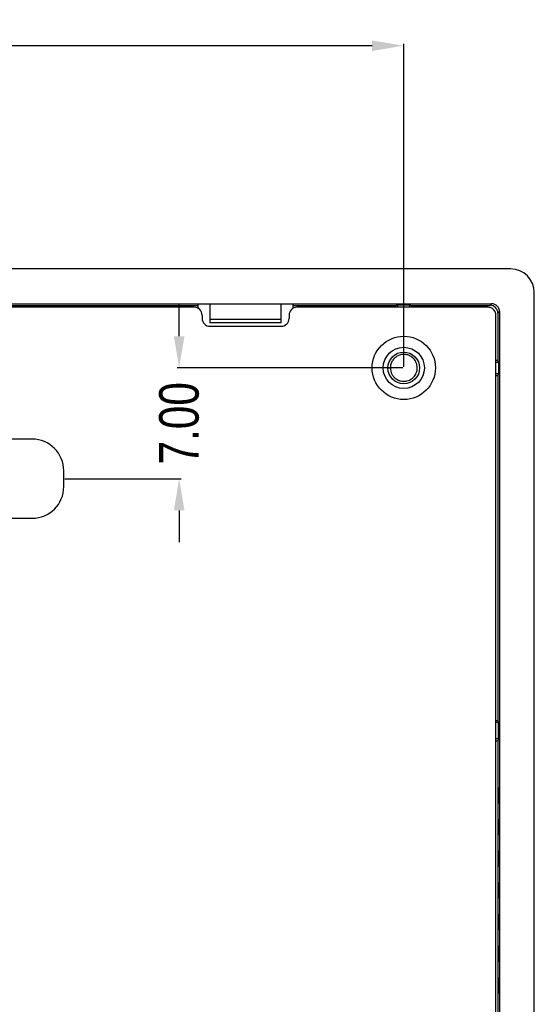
# Model space of a CAD drawing. Header units: inches. Extents: x -81 to 229, y -71 to 99.
# Tile 12 of 12: x 197 to 229, y 15 to 77. Entities that reach past the tile are written whole.
import ezdxf

# ---------------------------------------------------------------- set-up
doc = ezdxf.new("R2010")
doc.units = ezdxf.units.IN
doc.header["$LTSCALE"] = 1.21
doc.header["$MEASUREMENT"] = 0
doc.header["$PDMODE"] = 3
doc.header["$PDSIZE"] = 0.3125
doc.layers.get('0').update_dxf_attribs({"linetype": 'CONTINUOUS'})
doc.layers.get('Defpoints').update_dxf_attribs({"linetype": 'CONTINUOUS'})
doc.layers.add('DIM', color=3, linetype='CONTINUOUS')
doc.styles.get("Standard").update_dxf_attribs({"font": 'txt', "width": 0.8})
doc.dimstyles.get("Standard").update_dxf_attribs({"dimtxt": 0.15625, "dimasz": 0.1875, "dimexe": 0.125, "dimexo": 0.0625, "dimgap": 0.09, "dimtad": 0, "dimtih": 1, "dimtoh": 1, "dimzin": 4, "dimdsep": 46, "dimtxsty": 'STANDARD', "dimblk": '_FILLED', "dimblk1": '_FILLED', "dimblk2": '_FILLED', "dimcen": 0.09, "dimazin": 1, "dimtp": 0.01, "dimtm": 0.01, "dimtfac": 1, "dimtofl": 0, "dimtmove": 0, "dimatfit": 3, "dimldrblk": '_FILLED', "dimfxl": 1, "dimtolj": 1, "dimtzin": 4, "dimarcsym": 0})

# ---------------------------------------------------------------- blocks, each defined once
blk = doc.blocks.new('_FILLED')
at = {"color": 0, "linetype": 'ByBlock'}
blk.add_solid([(0, 0), (-1, 0.167), (-1, -0.167)], dxfattribs=at)
blk = doc.blocks.new('*D8')
at = {"layer": 'Defpoints', "color": 0}
for p in [(221.049, 75.409), (151.052, 55.063), (221.049, 55.06)]:
    blk.add_point(p, dxfattribs=at)
at = {"layer": 'DIM', "color": 0, "lineweight": -2}
for p, q in [((151.052, 55.126), (151.052, 75.534)), ((153.052, 75.409), (182.461, 75.409)), ((219.049, 75.409), (189.641, 75.409)), ((221.049, 55.122), (221.049, 75.534))]:
    blk.add_line(p, q, dxfattribs=at)
at = {"layer": 'DIM', "color": 0, "lineweight": -2, "xscale": 2, "yscale": 2, "zscale": 2, "rotation": 180}
blk.add_blockref('_FILLED', (151.052, 75.409), dxfattribs=at)
at = {"layer": 'DIM', "color": 0, "lineweight": -2, "xscale": 2, "yscale": 2, "zscale": 2}
blk.add_blockref('_FILLED', (221.049, 75.409), dxfattribs=at)
at = {"layer": 'DIM', "insert": (186.051, 75.409), "char_height": 2.5, "attachment_point": 5}
blk.add_mtext('\\A1;70.00', dxfattribs=at)
blk = doc.blocks.new('*D15')
at = {"layer": 'Defpoints', "color": 0}
for p in [(206.855, 55.06), (221.049, 55.06), (199.562, 48.063)]:
    blk.add_point(p, dxfattribs=at)
at = {"layer": 'DIM', "color": 0, "lineweight": -2}
for p, q in [((206.855, 57.06), (206.855, 59.06)), ((220.987, 55.06), (206.73, 55.06)), ((199.625, 48.063), (206.98, 48.063)), ((206.855, 46.063), (206.855, 44.063))]:
    blk.add_line(p, q, dxfattribs=at)
at = {"layer": 'DIM', "color": 0, "lineweight": -2, "xscale": 2, "yscale": 2, "zscale": 2}
for p, rotation in [((206.855, 55.06), 270), ((206.855, 48.063), 90)]:
    blk.add_blockref('_FILLED', p, dxfattribs=dict(at, rotation=rotation))
at = {"layer": 'DIM', "insert": (206.855, 51.561), "char_height": 2.5, "attachment_point": 5, "rotation": 90}
blk.add_mtext('\\A1;7.00', dxfattribs=at)

msp = doc.modelspace()

# ---------------------------------------------------------------- linework, layer by layer
at = {"color": 7, "linetype": 'Continuous'}
for p, q in [((227.802, 61.313), (144.302, 61.313)), ((229.302, -23.687), (229.302, 59.813)), ((145.502, 59.113), (226.602, 59.113)), ((208.052, 58.815), (208.052, 59.099)), ((208.052, 59.099), (208.802, 59.099)), ((208.802, 59.113), (208.802, 57.913)), ((213.302, 57.913), (213.302, 59.113)), ((213.302, 59.099), (214.052, 59.099)), ((214.052, 58.815), (214.052, 59.099)), ((226.602, 59.113), (226.501, 59.012)), ((164.052, 59.012), (208.052, 59.012)), ((207.802, 58.888), (164.302, 58.888)), ((214.052, 59.012), (220.564, 59.012)), ((226.377, 58.888), (214.302, 58.888)), ((220.682, 59.051), (220.564, 59.012)), ((220.564, 58.888), (220.564, 59.012)), ((220.682, 58.888), (220.682, 59.051)), ((220.682, 59.051), (221.422, 59.051)), ((221.422, 59.051), (221.422, 58.888)), ((221.422, 59.051), (221.54, 59.012)), ((221.54, 58.888), (221.54, 59.012)), ((221.54, 59.012), (226.501, 59.012)), ((227.001, 58.512), (227.102, 58.613)), ((227.001, 58.512), (227.001, 55.551)), ((227.102, 58.613), (227.102, -22.487)), ((208.302, 58.388), (208.302, 58.188)), ((208.802, 58.137), (213.302, 58.137)), ((213.302, 57.913), (208.802, 57.913)), ((213.802, 58.388), (213.802, 58.188)), ((226.877, -22.262), (226.877, 58.388)), ((208.802, 57.688), (213.302, 57.688)), ((221.578, 55.731), (221.575, 55.733)), ((221.578, 55.731), (221.575, 55.733)), ((226.877, 55.551), (227.001, 55.551)), ((226.877, 55.433), (227.04, 55.433)), ((227.04, 55.433), (227.001, 55.551)), ((227.04, 55.433), (227.04, 54.693)), ((220.052, 55.063), (220.202, 55.063)), ((220.202, 55.065), (220.202, 55.063)), ((220.202, 55.065), (220.202, 55.063)), ((220.525, 54.396), (220.526, 54.396)), ((220.525, 54.396), (220.526, 54.396)), ((227.04, 54.693), (226.877, 54.693)), ((226.877, 54.575), (227.001, 54.575)), ((227.04, 54.693), (227.001, 54.575)), ((227.001, 54.575), (227.001, 32.805)), ((197.562, 50.563), (173.562, 50.563)), ((199.562, 47.563), (199.562, 48.563)), ((173.562, 45.563), (197.562, 45.563)), ((226.877, 32.805), (227.001, 32.805)), ((226.877, 32.681), (227.02, 32.681)), ((227.048, 32.71), (227.001, 32.805)), ((227.02, 32.681), (227.048, 32.71)), ((227.02, 32.681), (227.02, 31.645)), ((227.048, 32.71), (227.048, 31.617)), ((227.02, 31.645), (226.877, 31.645)), ((226.877, 31.521), (227.001, 31.521)), ((227.048, 31.617), (227.001, 31.521)), ((227.001, 31.521), (227.001, 4.605)), ((227.02, 31.645), (227.048, 31.617)), ((227.035, 28.563), (227.03, 28.063)), ((227.03, 28.063), (227.035, 27.563)), ((227.039, 28.063), (227.035, 28.563)), ((227.035, 27.563), (227.039, 28.063)), ((227.035, 26.563), (227.03, 26.063)), ((227.039, 26.063), (227.035, 26.563)), ((227.03, 26.063), (227.035, 25.563)), ((227.035, 25.563), (227.039, 26.063)), ((227.035, 24.563), (227.03, 24.063)), ((227.039, 24.063), (227.035, 24.563)), ((227.03, 24.063), (227.035, 23.563)), ((227.035, 23.563), (227.039, 24.063)), ((227.035, 22.563), (227.03, 22.063)), ((227.039, 22.063), (227.035, 22.563)), ((227.03, 22.063), (227.035, 21.563)), ((227.035, 21.563), (227.039, 22.063)), ((227.035, 20.563), (227.03, 20.063)), ((227.039, 20.063), (227.035, 20.563)), ((227.03, 20.063), (227.035, 19.563)), ((227.035, 19.563), (227.039, 20.063)), ((227.035, 18.563), (227.03, 18.063)), ((227.03, 18.063), (227.035, 17.563)), ((227.039, 18.063), (227.035, 18.563)), ((227.035, 17.563), (227.039, 18.063)), ((227.035, 16.563), (227.03, 16.063)), ((227.039, 16.063), (227.035, 16.563)), ((227.03, 16.063), (227.035, 15.563)), ((227.035, 15.563), (227.039, 16.063))]:
    msp.add_line(p, q, dxfattribs=at)
for radius in [2, 1.3, 1]:
    msp.add_circle((221.052, 55.063), radius, dxfattribs=at)
for centre, radius, start, end in [((207.802, 58.388), 0.5, 0, 90), ((214.302, 58.388), 0.5, 90, 180), ((226.377, 58.388), 0.5, 0, 90), ((208.802, 58.188), 0.5, 180, 270), ((213.302, 58.188), 0.5, 270, 0), ((221.049, 55.06), 0.854, 52.0106, 53.46147), ((221.049, 55.06), 0.854, 49.13518, 51.77527), ((221.05, 55.061), 0.847, 230.28074, 231.69477), ((221.05, 55.061), 0.848, 231.76798, 231.93246), ((221.052, 55.063), 0.85, 231.93371, 234.72613), ((197.562, 48.563), 2, 0, 90), ((197.562, 47.563), 2, 270, 0)]:
    msp.add_arc(centre, radius, start, end, dxfattribs=at)
for centre, major_axis, start_param, end_param in [((227.802, 59.813), (1.061, 1.061), -0.785364, 0.785364), ((226.602, 58.613), (0.354, 0.354), -0.78536, 0.78536), ((226.501, 58.512), (0.354, 0.354), -0.78536, 0.78536)]:
    msp.add_ellipse(centre, major_axis=major_axis, ratio=0.999924, start_param=start_param, end_param=end_param, dxfattribs=at)
for points, knots in [([(221.558, 55.746), (221.526, 55.769), (221.46, 55.812), (221.318, 55.877), (221.126, 55.921), (220.89, 55.908), (220.666, 55.832), (220.471, 55.698), (220.32, 55.516), (220.224, 55.299), (220.202, 55.143), (220.202, 55.065)], [0, 0, 0, 0, 0.062633, 0.125263, 0.250224, 0.37519, 0.500149, 0.625116, 0.750074, 0.875042, 1, 1, 1, 1]), ([(220.561, 54.369), (220.605, 54.338), (220.675, 54.298), (220.776, 54.258), (220.879, 54.228), (221.013, 54.209), (221.175, 54.217), (221.333, 54.255), (221.481, 54.323), (221.613, 54.418), (221.725, 54.536), (221.813, 54.672), (221.873, 54.823), (221.903, 54.983), (221.903, 55.145), (221.872, 55.305), (221.812, 55.456), (221.724, 55.592), (221.649, 55.671), (221.608, 55.706)], [0, 0, 0, 0, 0.062495, 0.09378, 0.125064, 0.187558, 0.250053, 0.312551, 0.375045, 0.437539, 0.500038, 0.562532, 0.625026, 0.687525, 0.750019, 0.812513, 0.875011, 0.937506, 1, 1, 1, 1]), ([(220.202, 55.063), (220.202, 55.001), (220.216, 54.877), (220.276, 54.699), (220.374, 54.539), (220.461, 54.449), (220.509, 54.409)], [0, 0, 0, 0, 0.250008, 0.499995, 0.750001, 1, 1, 1, 1])]:
    msp.add_open_spline(points, degree=3, knots=knots, dxfattribs=at)

# ---------------------------------------------------------------- dimensions: what is measured, and where the dimension line sits
at = {"layer": 'DIM'}
dim = msp.add_linear_dim(base=(221.049, 75.409), p1=(151.052, 55.063), p2=(221.049, 55.06), dimstyle='STANDARD', override={"dimtxt": 2.5, "dimasz": 2, "dimtih": 0, "dimtoh": 0, "dimzin": 0, "dimcen": 0.198, "dimclrt": 256, "dimadec": 0, "dimazin": 0, "dimtp": 0, "dimtm": 0, "dimtdec": 4, "dimtzin": 0}, dxfattribs=at)
dim.commit()
dim.dimension.update_dxf_attribs({"geometry": '*D8', "text_midpoint": (186.051, 75.409)})
dim = msp.add_linear_dim(base=(206.855, 55.06), p1=(199.562, 48.063), p2=(221.049, 55.06), angle=90, dimstyle='STANDARD', override={"dimtxt": 2.5, "dimasz": 2, "dimtih": 0, "dimtoh": 0, "dimzin": 0, "dimcen": 0.198, "dimclrt": 256, "dimadec": 0, "dimazin": 0, "dimtp": 0, "dimtm": 0, "dimtdec": 4, "dimtzin": 0}, dxfattribs=at)
dim.commit()
dim.dimension.update_dxf_attribs({"geometry": '*D15', "text_midpoint": (206.855, 51.561)})

doc.saveas('drawing.dxf')
